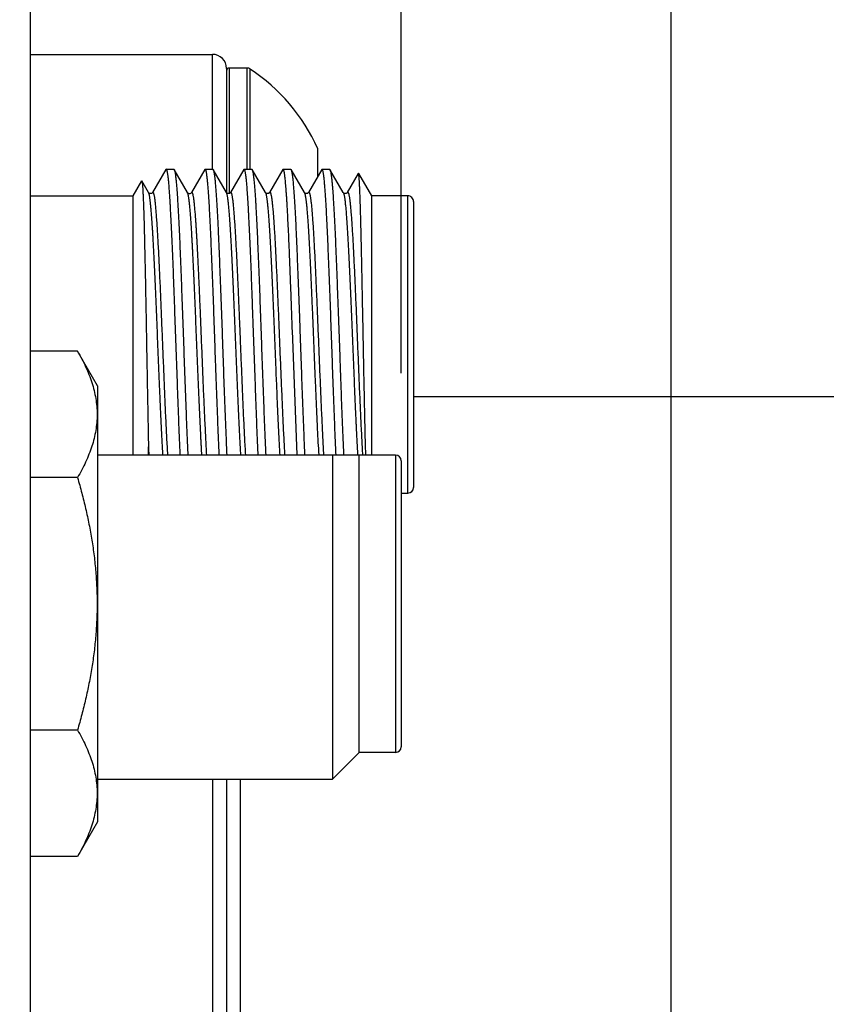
# Model space of a CAD drawing. Header units: inches. Extents: x 0 to 22, y 0 to 17.
# Tile 35 of 121: x 2.532 to 3.107, y 10.928 to 11.631. Entities that reach past the tile are written whole.
import ezdxf

# ---------------------------------------------------------------- set-up
doc = ezdxf.new("R2010")
doc.units = ezdxf.units.IN
doc.header["$LTSCALE"] = 1.21
doc.header["$MEASUREMENT"] = 0
doc.layers.get('0').update_dxf_attribs({"linetype": 'CONTINUOUS'})
doc.layers.add('DIMENSIONS', color=7, linetype='CONTINUOUS')
doc.styles.get("Standard").update_dxf_attribs({"font": 'txt', "width": 0.8})
doc.dimstyles.new('DIMSTYLE_1', dxfattribs={"dimtxt": 0.125, "dimasz": 0.18, "dimexe": 0.125, "dimexo": 0.0625, "dimgap": 0.03125, "dimtad": 0, "dimtih": 1, "dimtoh": 1, "dimzin": 4, "dimdsep": 46, "dimtxsty": 'STANDARD', "dimblk": '_FILLED', "dimblk1": '_FILLED', "dimblk2": '_FILLED', "dimcen": 0.09, "dimadec": 0, "dimazin": 0, "dimtp": 0.01, "dimtm": 0.01, "dimtfac": 1, "dimtofl": 0, "dimtmove": 0, "dimatfit": 3, "dimldrblk": '_FILLED', "dimfxl": 1, "dimtolj": 1, "dimtzin": 4, "dimarcsym": 0})

# ---------------------------------------------------------------- blocks, each defined once
blk = doc.blocks.new('*D49')
at = {"layer": 'DIMENSIONS', "color": 2, "linetype": 'CONTINUOUS'}
blk.add_line((2.80423, 11.37847), (2.80423, 12.92261), dxfattribs=at)
at = {"layer": 'DIMENSIONS', "color": 2, "linetype": 'CONTINUOUS', "insert": (2.74173, 12.98511), "char_height": 0.125, "width": 1.225, "attachment_point": 1, "rotation": 90, "line_spacing_factor": 0.9}
blk.add_mtext('3X .38{\\Ftxt.shx;\\W1.000000;\\H0.125000; }[9.6]', dxfattribs=at)
blk = doc.blocks.new('_FILLED')
at = {"color": 0, "linetype": 'BYBLOCK'}
blk.add_solid([(0, 0), (-1, 0.1736), (-1, -0.1736)], dxfattribs=at)
blk = doc.blocks.new('*D51')
at = {"layer": 'DIMENSIONS', "color": 2, "linetype": 'CONTINUOUS'}
for p, q in [((2.99685, 10.54448), (2.99685, 12.92261)), ((2.85973, 10.39405), (2.99685, 10.54448)), ((2.85973, 10.13747), (2.85973, 10.39405))]:
    blk.add_line(p, q, dxfattribs=at)
at = {"layer": 'DIMENSIONS', "color": 2, "linetype": 'CONTINUOUS', "insert": (2.93435, 12.98511), "char_height": 0.125, "width": 1.025, "attachment_point": 1, "rotation": 90, "line_spacing_factor": 0.9}
blk.add_mtext('.44{\\Ftxt.shx;\\W1.000000;\\H0.125000; }[11.1]', dxfattribs=at)

msp = doc.modelspace()

# ---------------------------------------------------------------- linework, layer by layer
at = {"color": 7, "linetype": 'CONTINUOUS'}
for p, q in [((2.53959, 12.47111), (2.53959, 8.3492)), ((2.53959, 11.60589), (2.66959, 11.60589)), ((2.67959, 11.59589), (2.67959, 11.50725)), ((2.69432, 11.5961), (2.68156, 11.5961)), ((2.74455, 11.53887), (2.74455, 11.51859)), ((2.63643, 11.52373), (2.62691, 11.50728)), ((2.63672, 11.52395), (2.63643, 11.52373)), ((2.63672, 11.52395), (2.64203, 11.52395)), ((2.637, 11.52362), (2.63672, 11.52395)), ((2.64203, 11.52395), (2.64234, 11.5237)), ((2.65184, 11.50728), (2.64234, 11.5237)), ((2.66421, 11.5237), (2.65469, 11.50725)), ((2.6645, 11.52395), (2.66421, 11.5237)), ((2.6645, 11.52395), (2.66981, 11.52395)), ((2.66482, 11.52361), (2.6645, 11.52395)), ((2.66981, 11.52395), (2.6701, 11.5237)), ((2.67961, 11.50727), (2.6701, 11.5237)), ((2.69199, 11.52373), (2.68248, 11.5073)), ((2.69228, 11.52395), (2.69199, 11.52373)), ((2.69228, 11.52395), (2.69759, 11.52395)), ((2.69255, 11.52362), (2.69228, 11.52395)), ((2.69759, 11.52395), (2.69789, 11.52371)), ((2.70739, 11.50729), (2.69789, 11.52371)), ((2.69789, 11.52371), (2.69794, 11.52362)), ((2.71975, 11.52372), (2.71025, 11.5073)), ((2.72003, 11.52395), (2.71975, 11.52372)), ((2.72003, 11.52395), (2.72537, 11.52395)), ((2.72033, 11.52362), (2.72003, 11.52395)), ((2.72537, 11.52395), (2.72565, 11.5237)), ((2.73517, 11.50726), (2.72565, 11.5237)), ((2.72565, 11.5237), (2.7257, 11.52361)), ((2.74752, 11.52371), (2.73801, 11.50729)), ((2.74781, 11.52395), (2.74752, 11.52371)), ((2.74781, 11.52395), (2.75314, 11.52395)), ((2.74812, 11.52361), (2.74781, 11.52395)), ((2.75314, 11.52395), (2.75342, 11.52372)), ((2.76293, 11.50729), (2.75342, 11.52372)), ((2.75342, 11.52372), (2.75348, 11.52361)), ((2.77365, 11.52086), (2.76579, 11.50728)), ((2.77379, 11.52086), (2.77365, 11.52086)), ((2.77379, 11.52086), (2.78298, 11.50495)), ((2.61298, 11.50495), (2.61912, 11.51558)), ((2.61912, 11.51558), (2.61926, 11.51558)), ((2.62405, 11.50731), (2.61926, 11.51558)), ((2.53959, 11.50495), (2.61298, 11.50495)), ((2.61298, 11.32029), (2.61298, 11.50495)), ((2.62406, 11.5073), (2.62405, 11.50731)), ((2.62426, 11.50681), (2.62406, 11.5073)), ((2.65186, 11.50724), (2.65184, 11.50728)), ((2.65214, 11.5065), (2.65186, 11.50724)), ((2.65469, 11.50725), (2.65468, 11.50723)), ((2.67961, 11.50727), (2.6796, 11.50728)), ((2.67964, 11.50725), (2.67961, 11.50729)), ((2.67968, 11.50713), (2.67961, 11.50727)), ((2.70742, 11.50724), (2.70739, 11.50729)), ((2.71024, 11.50729), (2.71025, 11.5073)), ((2.73517, 11.50726), (2.73517, 11.50725)), ((2.73519, 11.50722), (2.73517, 11.50725)), ((2.738, 11.50726), (2.73801, 11.50729)), ((2.76293, 11.50729), (2.76294, 11.50728)), ((2.76296, 11.50724), (2.76294, 11.50728)), ((2.78298, 11.50495), (2.78298, 11.31997)), ((2.80898, 11.50495), (2.78298, 11.50495)), ((2.81298, 11.50095), (2.81298, 11.29695)), ((2.72997, 11.32026), (2.72662, 11.40882)), ((2.57337, 11.3941), (2.53959, 11.3941)), ((2.58759, 11.36947), (2.57337, 11.3941)), ((2.58759, 11.36947), (2.58759, 11.05847)), ((2.81298, 11.36189), (3.19309, 11.36189)), ((2.62395, 11.32026), (2.62395, 11.32603)), ((2.58759, 11.32029), (2.7739, 11.32029)), ((2.75523, 11.32029), (2.75523, 11.08897)), ((2.77423, 11.31997), (2.7739, 11.32029)), ((2.77423, 11.10797), (2.77423, 11.31997)), ((2.80023, 11.31997), (2.77423, 11.31997)), ((2.80423, 11.31597), (2.80423, 11.11197)), ((2.57337, 11.30403), (2.53959, 11.30403)), ((2.80423, 11.29295), (2.80898, 11.29295)), ((2.57337, 11.1239), (2.53959, 11.1239)), ((2.77423, 11.10797), (2.75523, 11.08897)), ((2.80023, 11.10797), (2.77423, 11.10797)), ((2.58759, 11.08897), (2.75523, 11.08897)), ((2.67959, 11.08897), (2.67959, 10.88963)), ((2.58759, 11.05847), (2.57337, 11.03384)), ((2.57337, 11.03384), (2.53959, 11.03384))]:
    msp.add_line(p, q, dxfattribs=at)
at = {"color": 9, "linetype": 'CONTINUOUS'}
for p, q in [((2.66959, 11.52395), (2.66959, 11.60589)), ((2.68156, 11.5961), (2.68156, 11.50665)), ((2.69432, 11.52395), (2.69432, 11.5961)), ((2.6965, 11.52395), (2.6965, 11.59544)), ((2.70739, 11.50729), (2.70753, 11.507)), ((2.76294, 11.50728), (2.76312, 11.50685)), ((2.80898, 11.29295), (2.80898, 11.50495)), ((2.80023, 11.31997), (2.80023, 11.10797)), ((2.66959, 11.08897), (2.66959, 10.90585)), ((2.68959, 10.91831), (2.68959, 11.08897))]:
    msp.add_line(p, q, dxfattribs=at)
at = {"color": 7, "linetype": 'CONTINUOUS'}
for points in [[(2.62472, 11.50673), (2.62438, 11.50694), (2.62418, 11.50713), (2.62408, 11.50725), (2.62408, 11.50726)], [(2.62691, 11.50729), (2.62686, 11.50721), (2.62673, 11.50706), (2.62648, 11.50686), (2.6261, 11.50667), (2.62564, 11.50656), (2.62517, 11.50658), (2.62472, 11.50673)], [(2.65258, 11.50663), (2.65221, 11.50684), (2.65198, 11.50704), (2.65188, 11.50717), (2.65187, 11.50718)], [(2.65468, 11.50723), (2.65465, 11.50718), (2.65455, 11.50706), (2.65434, 11.50687), (2.65399, 11.50666), (2.65354, 11.50652), (2.65306, 11.50651), (2.65258, 11.50663)], [(2.68035, 11.50669), (2.67999, 11.5069), (2.67976, 11.5071), (2.67965, 11.50723), (2.67964, 11.50725)], [(2.68247, 11.50729), (2.68244, 11.50724), (2.68235, 11.50712), (2.68214, 11.50693), (2.68179, 11.50672), (2.68131, 11.50657), (2.68082, 11.50656), (2.68035, 11.50669)], [(2.70782, 11.50686), (2.70757, 11.50707), (2.70744, 11.50722), (2.70742, 11.50724)], [(2.71025, 11.50728), (2.71022, 11.50724), (2.71013, 11.50713), (2.70995, 11.50696), (2.70963, 11.50675), (2.70918, 11.50659), (2.7087, 11.50655), (2.70822, 11.50666), (2.70782, 11.50686)], [(2.73801, 11.50725), (2.73798, 11.5072), (2.73787, 11.50706), (2.73765, 11.50687), (2.7373, 11.50667), (2.73684, 11.50654), (2.73635, 11.50653), (2.73587, 11.50668), (2.73551, 11.50689), (2.7353, 11.50708), (2.7352, 11.50721), (2.73519, 11.50722)], [(2.7637, 11.50668), (2.76332, 11.50689), (2.76308, 11.50709), (2.76297, 11.50722), (2.76296, 11.50724)], [(2.76579, 11.50728), (2.76576, 11.50723), (2.76565, 11.5071), (2.76544, 11.50691), (2.76509, 11.5067), (2.76464, 11.50657), (2.76417, 11.50655), (2.7637, 11.50668)]]:
    msp.add_lwpolyline(points, dxfattribs=at)
for centre, radius, start, end in [((2.66959, 11.59589), 0.01, 0, 90), ((2.68156, 11.59413), 0.00197, 90, 180), ((2.69432, 11.59216), 0.00394, 56.44269, 90), ((2.62251, 11.48389), 0.13386, 24.24961, 56.44272), ((2.80898, 11.50095), 0.004, 359.99995, 90), ((3.73665, 11.3728), 1.11369, 182.40677, 182.70416), ((2.80023, 11.31597), 0.004, 0, 90), ((2.80898, 11.29695), 0.004, 270, 360), ((2.80023, 11.11197), 0.004, 270, 360)]:
    msp.add_arc(centre, radius, start, end, dxfattribs=at)
for points, knots in [([(2.64667, 11.32026), (2.64656, 11.32253), (2.64635, 11.32717), (2.64604, 11.33428), (2.64572, 11.3417), (2.64542, 11.34938), (2.64513, 11.35729), (2.64485, 11.3654), (2.64456, 11.37366), (2.64426, 11.38203), (2.64396, 11.39049), (2.64365, 11.39898), (2.64334, 11.40748), (2.64303, 11.41593), (2.64272, 11.42431), (2.64242, 11.43257), (2.64213, 11.44067), (2.64176, 11.45106), (2.64137, 11.46111), (2.64096, 11.47079), (2.64065, 11.47757), (2.64034, 11.48398), (2.64002, 11.49), (2.63976, 11.49476), (2.63956, 11.49835), (2.63937, 11.50163), (2.63914, 11.50543), (2.63885, 11.50961), (2.6386, 11.51278), (2.6384, 11.51506), (2.63825, 11.51656), (2.6381, 11.51793), (2.63795, 11.51916), (2.63779, 11.52025), (2.63764, 11.5212), (2.63749, 11.52201), (2.63733, 11.52268), (2.63719, 11.52314), (2.63708, 11.52344), (2.63703, 11.52357), (2.637, 11.52362)], [0, 0, 0, 0, 0.033387, 0.068409, 0.104905, 0.142704, 0.181633, 0.221511, 0.262155, 0.303374, 0.34498, 0.386777, 0.428574, 0.470177, 0.511392, 0.552029, 0.5919, 0.63082, 0.70509, 0.740098, 0.77347, 0.80505, 0.834695, 0.862264, 0.87523, 0.887631, 0.910679, 0.931303, 0.949411, 0.957496, 0.964923, 0.971685, 0.977774, 0.983186, 0.987914, 0.991957, 0.995319, 0.998003, 0.999088, 1, 1, 1, 1]), ([(2.64233, 11.5237), (2.64234, 11.52369), (2.64235, 11.52366), (2.64237, 11.52363), (2.64238, 11.52361)], [0, 0, 0, 0, 0.240224, 1, 1, 1, 1]), ([(2.64238, 11.52361), (2.64241, 11.52356), (2.64247, 11.52343), (2.64254, 11.52322), (2.64262, 11.52297), (2.64269, 11.52269), (2.64277, 11.52238), (2.64287, 11.52188), (2.643, 11.52118), (2.64314, 11.52022), (2.64329, 11.51913), (2.64343, 11.51789), (2.64357, 11.51652), (2.64372, 11.51501), (2.64392, 11.51274), (2.64418, 11.50956), (2.64448, 11.50537), (2.64479, 11.50069), (2.6451, 11.49554), (2.64541, 11.48994), (2.64571, 11.48392), (2.646, 11.4775), (2.64629, 11.47072), (2.64658, 11.46361), (2.64687, 11.4562), (2.64717, 11.44852), (2.64748, 11.44061), (2.64779, 11.43251), (2.64811, 11.42426), (2.64851, 11.41305), (2.64899, 11.39894), (2.64947, 11.38484), (2.64988, 11.37363), (2.65018, 11.36537), (2.65049, 11.35727), (2.6508, 11.34937), (2.65111, 11.34169), (2.65141, 11.33428), (2.6517, 11.32717), (2.6519, 11.32253), (2.652, 11.32026)], [0, 0, 0, 0, 0.000936, 0.002031, 0.003292, 0.004721, 0.00632, 0.008091, 0.012147, 0.016887, 0.02231, 0.028411, 0.035186, 0.042627, 0.050726, 0.068862, 0.089513, 0.112584, 0.13797, 0.165552, 0.195203, 0.226787, 0.26016, 0.295166, 0.331646, 0.369429, 0.408341, 0.448202, 0.488827, 0.530028, 0.613396, 0.696763, 0.737964, 0.778589, 0.818449, 0.857361, 0.895143, 0.931622, 0.966628, 1, 1, 1, 1]), ([(2.67442, 11.32026), (2.67432, 11.32252), (2.67413, 11.32716), (2.67384, 11.33427), (2.67354, 11.34168), (2.67314, 11.35206), (2.67272, 11.36272), (2.67231, 11.37361), (2.67205, 11.38057), (2.67185, 11.38619), (2.67166, 11.39184), (2.67142, 11.39893), (2.67113, 11.40742), (2.67074, 11.41862), (2.67025, 11.43234), (2.66963, 11.44827), (2.6691, 11.46102), (2.66871, 11.4707), (2.66842, 11.47748), (2.66813, 11.48389), (2.66784, 11.48992), (2.66754, 11.49552), (2.66724, 11.50067), (2.66693, 11.50536), (2.66662, 11.50955), (2.66635, 11.51272), (2.66614, 11.515), (2.66599, 11.51651), (2.66585, 11.51788), (2.6657, 11.51912), (2.66556, 11.52021), (2.66542, 11.52117), (2.66527, 11.52198), (2.66515, 11.52257), (2.66505, 11.52297), (2.66497, 11.52322), (2.6649, 11.52343), (2.66485, 11.52355), (2.66482, 11.52361)], [0, 0, 0, 0, 0.033366, 0.068366, 0.104839, 0.142615, 0.221375, 0.261994, 0.303189, 0.323943, 0.34477, 0.386545, 0.42832, 0.469903, 0.551722, 0.63049, 0.704752, 0.73976, 0.773134, 0.804721, 0.834375, 0.861961, 0.887351, 0.910429, 0.931091, 0.94924, 0.957347, 0.964794, 0.971576, 0.977683, 0.983112, 0.987857, 0.991916, 0.995288, 0.996719, 0.99798, 0.999073, 1, 1, 1, 1]), ([(2.6701, 11.5237), (2.6701, 11.52369), (2.67012, 11.52366), (2.67013, 11.52364), (2.67014, 11.52361)], [0, 0, 0, 0, 0.240023, 1, 1, 1, 1]), ([(2.67014, 11.52361), (2.67017, 11.52356), (2.67023, 11.52343), (2.67031, 11.52322), (2.67038, 11.52298), (2.67049, 11.52258), (2.67062, 11.52199), (2.67078, 11.52118), (2.67093, 11.52023), (2.67107, 11.51913), (2.67122, 11.5179), (2.67137, 11.51653), (2.67151, 11.51502), (2.67171, 11.51275), (2.67196, 11.50957), (2.67225, 11.50539), (2.67255, 11.50071), (2.67286, 11.49555), (2.67317, 11.48995), (2.67343, 11.48502), (2.67363, 11.48087), (2.67383, 11.47646), (2.67408, 11.47074), (2.67437, 11.46362), (2.67466, 11.45621), (2.67495, 11.44853), (2.67525, 11.44063), (2.67556, 11.43253), (2.67587, 11.42427), (2.67618, 11.4159), (2.67644, 11.40886), (2.67664, 11.40321), (2.67683, 11.39754), (2.67707, 11.39046), (2.67736, 11.38201), (2.67765, 11.37364), (2.67795, 11.36538), (2.67826, 11.35728), (2.67857, 11.34937), (2.67888, 11.34169), (2.67919, 11.33428), (2.67949, 11.32717), (2.67969, 11.32253), (2.67979, 11.32027)], [0, 0, 0, 0, 0.000932, 0.002027, 0.003288, 0.004718, 0.008091, 0.012147, 0.016888, 0.022309, 0.028408, 0.035179, 0.042616, 0.050711, 0.068839, 0.089483, 0.112548, 0.137929, 0.165509, 0.195159, 0.210718, 0.226743, 0.260115, 0.295121, 0.3316, 0.369384, 0.408297, 0.448159, 0.488786, 0.52999, 0.571579, 0.592459, 0.613362, 0.655146, 0.696736, 0.73794, 0.778568, 0.818432, 0.857347, 0.895133, 0.931616, 0.966625, 1, 1, 1, 1]), ([(2.70222, 11.32026), (2.70211, 11.32253), (2.7019, 11.32717), (2.70158, 11.33428), (2.70128, 11.3417), (2.70098, 11.34938), (2.70069, 11.35729), (2.70041, 11.36539), (2.70012, 11.37365), (2.69982, 11.38203), (2.69952, 11.39048), (2.6992, 11.39898), (2.69889, 11.40747), (2.69863, 11.41453), (2.69842, 11.42015), (2.69822, 11.4257), (2.69798, 11.43256), (2.69769, 11.44066), (2.69732, 11.45104), (2.69693, 11.4611), (2.69651, 11.47077), (2.6962, 11.47755), (2.69589, 11.48397), (2.69562, 11.48907), (2.69542, 11.49295), (2.69522, 11.49654), (2.69498, 11.50074), (2.6947, 11.50542), (2.69441, 11.5096), (2.69416, 11.51277), (2.69395, 11.51505), (2.6938, 11.51655), (2.69365, 11.51792), (2.6935, 11.51915), (2.69334, 11.52024), (2.69319, 11.5212), (2.69304, 11.52201), (2.69288, 11.52267), (2.69274, 11.52314), (2.69263, 11.52344), (2.69258, 11.52356), (2.69255, 11.52362)], [0, 0, 0, 0, 0.033384, 0.068402, 0.104894, 0.142689, 0.181613, 0.221487, 0.262125, 0.30334, 0.344941, 0.386734, 0.428526, 0.470125, 0.490791, 0.511336, 0.55197, 0.591838, 0.630755, 0.705023, 0.740031, 0.773402, 0.804984, 0.83463, 0.848683, 0.862202, 0.887572, 0.910624, 0.931253, 0.949368, 0.957457, 0.964889, 0.971655, 0.977749, 0.983166, 0.987899, 0.991947, 0.995313, 0.998, 0.999087, 1, 1, 1, 1]), ([(2.69794, 11.52362), (2.69797, 11.52356), (2.69803, 11.52343), (2.6981, 11.52322), (2.69817, 11.52298), (2.69824, 11.5227), (2.69831, 11.52238), (2.69842, 11.52189), (2.69854, 11.52118), (2.69869, 11.52023), (2.69883, 11.51913), (2.69898, 11.5179), (2.69913, 11.51653), (2.69928, 11.51502), (2.69949, 11.51275), (2.69975, 11.50958), (2.70006, 11.50539), (2.7003, 11.50159), (2.7005, 11.4983), (2.70071, 11.49471), (2.70096, 11.48996), (2.70125, 11.48393), (2.70154, 11.47752), (2.70184, 11.47074), (2.70214, 11.46362), (2.70245, 11.45621), (2.70276, 11.44854), (2.70306, 11.44063), (2.70336, 11.43253), (2.70365, 11.42427), (2.70394, 11.4159), (2.70424, 11.40744), (2.70464, 11.39613), (2.70515, 11.38209), (2.70566, 11.36818), (2.70606, 11.35728), (2.70644, 11.3469), (2.70692, 11.33458), (2.70734, 11.3249), (2.70756, 11.32027)], [0, 0, 0, 0, 0.000931, 0.00202, 0.003273, 0.004696, 0.006291, 0.008058, 0.012108, 0.016844, 0.022264, 0.028363, 0.035136, 0.042575, 0.050673, 0.068805, 0.089453, 0.11252, 0.124928, 0.1379, 0.165477, 0.195126, 0.22671, 0.260084, 0.295092, 0.331573, 0.369359, 0.408273, 0.448137, 0.488765, 0.529971, 0.571562, 0.613347, 0.696724, 0.77856, 0.818425, 0.857342, 0.931612, 1, 1, 1, 1]), ([(2.72662, 11.40882), (2.7265, 11.41249), (2.72624, 11.41977), (2.72584, 11.43057), (2.7255, 11.43944), (2.72524, 11.44639), (2.72504, 11.45146), (2.72484, 11.45644), (2.72459, 11.46283), (2.72428, 11.4705), (2.7239, 11.47926), (2.7235, 11.48739), (2.72316, 11.49375), (2.72289, 11.49846), (2.72269, 11.50171), (2.72249, 11.50476), (2.7223, 11.5076), (2.72211, 11.51023), (2.72192, 11.51263), (2.72173, 11.51482), (2.72154, 11.51677), (2.72135, 11.5185), (2.72118, 11.51979), (2.72104, 11.5207), (2.72094, 11.5213), (2.72084, 11.52183), (2.72074, 11.52231), (2.72064, 11.52272), (2.72054, 11.52308), (2.72044, 11.52337), (2.72037, 11.52354), (2.72033, 11.52362)], [0, 0, 0, 0, 0.095669, 0.189912, 0.281989, 0.326989, 0.371178, 0.414469, 0.456777, 0.538116, 0.614556, 0.6855, 0.750393, 0.78041, 0.808727, 0.835288, 0.860043, 0.882942, 0.903944, 0.923007, 0.940099, 0.955187, 0.968248, 0.974011, 0.979261, 0.983996, 0.988218, 0.991927, 0.995127, 0.997818, 1, 1, 1, 1]), ([(2.7257, 11.52361), (2.72573, 11.52356), (2.72578, 11.52343), (2.72586, 11.52322), (2.72593, 11.52298), (2.72604, 11.52258), (2.72617, 11.52199), (2.72633, 11.52118), (2.72648, 11.52022), (2.72663, 11.51913), (2.72678, 11.5179), (2.72693, 11.51652), (2.72707, 11.51502), (2.72727, 11.51274), (2.72752, 11.50957), (2.72782, 11.50538), (2.72812, 11.5007), (2.72842, 11.49554), (2.72873, 11.48994), (2.72904, 11.48392), (2.72934, 11.47751), (2.72963, 11.47073), (2.72992, 11.46361), (2.73022, 11.4562), (2.73051, 11.44852), (2.73082, 11.44062), (2.73112, 11.43252), (2.73143, 11.42426), (2.73169, 11.4173), (2.73189, 11.41168), (2.73209, 11.40603), (2.73233, 11.39894), (2.73262, 11.39045), (2.73292, 11.382), (2.73322, 11.37363), (2.73352, 11.36537), (2.73383, 11.35727), (2.73414, 11.34936), (2.73444, 11.34169), (2.73474, 11.33427), (2.73503, 11.32716), (2.73523, 11.32252), (2.73533, 11.32026)], [0, 0, 0, 0, 0.000931, 0.002026, 0.003287, 0.004718, 0.008092, 0.012152, 0.016896, 0.022321, 0.028424, 0.035198, 0.042638, 0.050735, 0.068867, 0.089514, 0.112581, 0.137964, 0.165545, 0.195197, 0.226782, 0.260155, 0.295161, 0.331641, 0.369424, 0.408336, 0.448197, 0.488823, 0.530025, 0.550783, 0.571613, 0.613394, 0.655175, 0.696763, 0.737964, 0.77859, 0.81845, 0.857362, 0.895144, 0.931623, 0.966629, 1, 1, 1, 1]), ([(2.75774, 11.32027), (2.75764, 11.32253), (2.75743, 11.32717), (2.75714, 11.33428), (2.75685, 11.34169), (2.75655, 11.34937), (2.75625, 11.35727), (2.75595, 11.36537), (2.75564, 11.37362), (2.75534, 11.38199), (2.75503, 11.39044), (2.75473, 11.39893), (2.75444, 11.40742), (2.75415, 11.41587), (2.75385, 11.42425), (2.75355, 11.4325), (2.75325, 11.4406), (2.75294, 11.44851), (2.75263, 11.45618), (2.75233, 11.46359), (2.75204, 11.47071), (2.75175, 11.47749), (2.75145, 11.4839), (2.75115, 11.48992), (2.75085, 11.49552), (2.75054, 11.50068), (2.75028, 11.50468), (2.75007, 11.50764), (2.74988, 11.51027), (2.74968, 11.51272), (2.74948, 11.515), (2.74934, 11.51651), (2.74919, 11.51788), (2.74904, 11.51912), (2.74889, 11.52021), (2.74875, 11.52117), (2.7486, 11.52198), (2.74847, 11.52257), (2.74836, 11.52297), (2.74828, 11.52322), (2.7482, 11.52343), (2.74815, 11.52355), (2.74812, 11.52361)], [0, 0, 0, 0, 0.033369, 0.068371, 0.104845, 0.142622, 0.181528, 0.221383, 0.262002, 0.303197, 0.344779, 0.386553, 0.428329, 0.469911, 0.511107, 0.551728, 0.591585, 0.630494, 0.668275, 0.704753, 0.739759, 0.773132, 0.804718, 0.834371, 0.861955, 0.887343, 0.910419, 0.921055, 0.931075, 0.949216, 0.957319, 0.964764, 0.971543, 0.977651, 0.983081, 0.987829, 0.991892, 0.995272, 0.996707, 0.997973, 0.999071, 1, 1, 1, 1]), ([(2.75348, 11.52361), (2.75351, 11.52355), (2.75356, 11.52342), (2.75364, 11.52321), (2.75371, 11.52297), (2.75378, 11.52268), (2.75385, 11.52236), (2.75396, 11.52187), (2.75409, 11.52116), (2.75424, 11.52021), (2.75439, 11.51911), (2.75454, 11.51787), (2.7547, 11.5165), (2.75485, 11.51499), (2.75506, 11.51271), (2.75532, 11.50954), (2.75556, 11.50615), (2.75575, 11.50318), (2.75595, 11.4999), (2.7562, 11.49551), (2.75649, 11.48991), (2.75679, 11.48388), (2.7571, 11.47747), (2.75741, 11.47069), (2.75772, 11.46357), (2.75802, 11.45616), (2.75831, 11.44849), (2.7586, 11.44058), (2.7589, 11.43248), (2.75919, 11.42423), (2.75949, 11.41586), (2.7598, 11.40741), (2.76011, 11.39892), (2.76037, 11.39184), (2.76057, 11.38618), (2.76077, 11.38057), (2.76101, 11.37361), (2.7614, 11.36272), (2.76188, 11.34958), (2.76249, 11.33457), (2.76292, 11.3249), (2.76313, 11.32026)], [0, 0, 0, 0, 0.000934, 0.002029, 0.00329, 0.004722, 0.006325, 0.0081, 0.012168, 0.016922, 0.022358, 0.028473, 0.035261, 0.042713, 0.050822, 0.068974, 0.089634, 0.100877, 0.112712, 0.138102, 0.165688, 0.195344, 0.226933, 0.260309, 0.295316, 0.331794, 0.369574, 0.408481, 0.448335, 0.488954, 0.530147, 0.571726, 0.613497, 0.655267, 0.676092, 0.696844, 0.738034, 0.778648, 0.857398, 0.931639, 1, 1, 1, 1]), ([(2.77898, 11.31991), (2.77892, 11.32197), (2.7788, 11.32623), (2.77863, 11.33283), (2.77846, 11.33983), (2.7783, 11.34718), (2.77814, 11.35486), (2.77798, 11.3628), (2.77781, 11.37097), (2.77764, 11.37931), (2.77748, 11.38778), (2.77731, 11.39634), (2.77714, 11.40494), (2.77699, 11.41352), (2.77683, 11.42204), (2.77661, 11.43315), (2.7764, 11.44404), (2.77617, 11.45463), (2.77601, 11.46219), (2.77585, 11.46942), (2.7757, 11.4763), (2.77554, 11.48278), (2.77538, 11.48884), (2.77522, 11.49445), (2.77506, 11.49957), (2.7749, 11.50419), (2.77476, 11.5077), (2.77465, 11.51024), (2.77458, 11.51194), (2.7745, 11.51349), (2.77442, 11.51489), (2.77435, 11.51615), (2.77427, 11.51726), (2.77419, 11.51823), (2.77412, 11.51904), (2.77405, 11.51963), (2.77399, 11.52003), (2.77395, 11.52027), (2.77392, 11.52047), (2.77388, 11.52063), (2.77384, 11.52074), (2.77381, 11.52082), (2.7738, 11.52084), (2.77379, 11.52086)], [0, 0, 0, 0, 0.030711, 0.0636, 0.098487, 0.135171, 0.173425, 0.213018, 0.253721, 0.295304, 0.337538, 0.38019, 0.423021, 0.465792, 0.508266, 0.550216, 0.631657, 0.670714, 0.708372, 0.744424, 0.778687, 0.810996, 0.841197, 0.869141, 0.894687, 0.917698, 0.938042, 0.947177, 0.955608, 0.963328, 0.970329, 0.976607, 0.982157, 0.986974, 0.991054, 0.994395, 0.995788, 0.996996, 0.99802, 0.998859, 0.999518, 0.99978, 1, 1, 1, 1]), ([(2.61926, 11.51558), (2.61928, 11.51555), (2.61931, 11.51549), (2.61934, 11.51537), (2.61938, 11.51521), (2.61942, 11.51503), (2.61945, 11.5148), (2.6195, 11.51444), (2.61957, 11.51389), (2.61964, 11.51314), (2.61971, 11.51225), (2.61978, 11.51123), (2.61986, 11.51008), (2.61993, 11.5088), (2.62001, 11.50739), (2.62008, 11.50585), (2.62019, 11.50355), (2.62032, 11.50038), (2.62047, 11.49622), (2.62063, 11.4916), (2.62077, 11.48654), (2.62092, 11.48107), (2.62106, 11.47522), (2.6212, 11.46901), (2.6214, 11.46011), (2.6216, 11.45083), (2.6218, 11.44122), (2.62195, 11.43368), (2.6221, 11.42598), (2.62224, 11.41814), (2.62238, 11.4102), (2.62257, 11.39951), (2.6228, 11.38616), (2.62305, 11.37288), (2.62325, 11.3624), (2.62337, 11.35596), (2.62347, 11.3509), (2.62354, 11.34717), (2.62361, 11.34348), (2.6237, 11.33869), (2.62382, 11.33285), (2.6239, 11.32822), (2.62395, 11.32595)], [0, 0, 0, 0, 0.000482, 0.001136, 0.001968, 0.002979, 0.00417, 0.005541, 0.008819, 0.012811, 0.017509, 0.022907, 0.028997, 0.03577, 0.043218, 0.051331, 0.060101, 0.079572, 0.101548, 0.125941, 0.15265, 0.181543, 0.212464, 0.245258, 0.279767, 0.353301, 0.392004, 0.431778, 0.472451, 0.513844, 0.555765, 0.598029, 0.682848, 0.766864, 0.808126, 0.848655, 0.868588, 0.888271, 0.907682, 0.926804, 0.964099, 1, 1, 1, 1]), ([(2.63426, 11.32025), (2.63415, 11.32208), (2.63394, 11.32586), (2.63363, 11.3317), (2.63332, 11.33788), (2.63301, 11.34435), (2.6327, 11.35111), (2.63244, 11.35689), (2.63224, 11.36163), (2.63203, 11.3665), (2.63165, 11.37521), (2.63123, 11.38527), (2.63082, 11.39542), (2.63041, 11.40562), (2.63, 11.41577), (2.62958, 11.42581), (2.62927, 11.43317), (2.62895, 11.44035), (2.62864, 11.44732), (2.62833, 11.45405), (2.62802, 11.46051), (2.62771, 11.46667), (2.62745, 11.4716), (2.62724, 11.47536), (2.62708, 11.47805), (2.62692, 11.48063), (2.62672, 11.48386), (2.62646, 11.48763), (2.62615, 11.49181), (2.62584, 11.49552), (2.62558, 11.49832), (2.62536, 11.50031), (2.62521, 11.50162), (2.62505, 11.5028), (2.6249, 11.50386), (2.62474, 11.50479), (2.62459, 11.50558), (2.62445, 11.50616), (2.62434, 11.50656), (2.62429, 11.50673), (2.62426, 11.50681)], [0, 0, 0, 0, 0.029419, 0.060764, 0.093888, 0.128639, 0.164859, 0.202392, 0.221588, 0.241034, 0.280577, 0.361548, 0.402577, 0.443701, 0.525424, 0.565608, 0.605057, 0.643579, 0.680989, 0.71711, 0.751771, 0.784809, 0.816058, 0.830962, 0.845357, 0.859213, 0.872507, 0.897352, 0.919796, 0.939755, 0.957161, 0.964885, 0.971948, 0.97834, 0.984054, 0.989083, 0.99342, 0.997059, 0.998617, 1, 1, 1, 1]), ([(2.66203, 11.32024), (2.66193, 11.32205), (2.66177, 11.32481), (2.66157, 11.32855), (2.66137, 11.33251), (2.66111, 11.33766), (2.6608, 11.34407), (2.66048, 11.35074), (2.66006, 11.36009), (2.65965, 11.36969), (2.65925, 11.37949), (2.65883, 11.38954), (2.65832, 11.40215), (2.65771, 11.41717), (2.6572, 11.42952), (2.65678, 11.43914), (2.65647, 11.44609), (2.65615, 11.45281), (2.65585, 11.45927), (2.65559, 11.46447), (2.65538, 11.46848), (2.65523, 11.47135), (2.65508, 11.47414), (2.65488, 11.47767), (2.65463, 11.48183), (2.65432, 11.48651), (2.65401, 11.49076), (2.65369, 11.49458), (2.65343, 11.49746), (2.65321, 11.49954), (2.65306, 11.50091), (2.65291, 11.50216), (2.65276, 11.50328), (2.65261, 11.50427), (2.65246, 11.50513), (2.65231, 11.50586), (2.6522, 11.5063), (2.65214, 11.5065)], [0, 0, 0, 0, 0.029156, 0.044452, 0.060201, 0.092992, 0.1274, 0.163278, 0.200457, 0.277899, 0.317756, 0.358114, 0.439575, 0.520708, 0.599874, 0.638248, 0.675585, 0.711708, 0.746427, 0.779561, 0.795474, 0.810923, 0.825893, 0.840363, 0.867724, 0.892895, 0.915791, 0.936318, 0.954374, 0.96244, 0.969847, 0.976584, 0.982644, 0.98802, 0.992707, 0.9967, 1, 1, 1, 1]), ([(2.68981, 11.32025), (2.6897, 11.3221), (2.68949, 11.32593), (2.68918, 11.33185), (2.68886, 11.33812), (2.68855, 11.3447), (2.68823, 11.35157), (2.68791, 11.35868), (2.68759, 11.36599), (2.68727, 11.37347), (2.68696, 11.38109), (2.68665, 11.38879), (2.68634, 11.39654), (2.68602, 11.40431), (2.6857, 11.41205), (2.68538, 11.41972), (2.68506, 11.42728), (2.68474, 11.4347), (2.68443, 11.44194), (2.68412, 11.44896), (2.6838, 11.45572), (2.68349, 11.4622), (2.68317, 11.46835), (2.68286, 11.47413), (2.68254, 11.47952), (2.68222, 11.4845), (2.68191, 11.48905), (2.6816, 11.49313), (2.68133, 11.49624), (2.68111, 11.49849), (2.68095, 11.49999), (2.68079, 11.50135), (2.68064, 11.50258), (2.68048, 11.50368), (2.68033, 11.50464), (2.68017, 11.50546), (2.68003, 11.50606), (2.67992, 11.50646), (2.67984, 11.50672), (2.67976, 11.50694), (2.67971, 11.50707), (2.67968, 11.50713)], [0, 0, 0, 0, 0.02971, 0.061427, 0.094999, 0.130266, 0.167037, 0.205107, 0.244274, 0.284332, 0.325082, 0.366321, 0.407841, 0.449431, 0.490873, 0.53195, 0.57245, 0.612165, 0.650909, 0.688497, 0.724733, 0.759422, 0.792358, 0.823352, 0.852251, 0.878927, 0.903278, 0.925209, 0.944606, 0.953318, 0.961351, 0.968693, 0.975328, 0.981246, 0.986439, 0.990904, 0.994646, 0.996247, 0.997672, 0.998922, 1, 1, 1, 1]), ([(2.71025, 11.5073), (2.71027, 11.50734), (2.71031, 11.5074), (2.71037, 11.50747), (2.71042, 11.50752), (2.71048, 11.50755), (2.71054, 11.50756), (2.7106, 11.50756), (2.71066, 11.50753), (2.71071, 11.50749), (2.71077, 11.50742), (2.71085, 11.50732), (2.71093, 11.50716), (2.71101, 11.50696), (2.7111, 11.50673), (2.71118, 11.50645), (2.7113, 11.506), (2.71145, 11.50535), (2.71162, 11.50445), (2.71179, 11.5034), (2.71195, 11.50219), (2.71212, 11.50083), (2.71229, 11.49933), (2.71246, 11.49768), (2.71269, 11.49519), (2.71297, 11.49173), (2.71331, 11.48717), (2.71365, 11.48209), (2.71399, 11.47652), (2.71432, 11.4705), (2.71466, 11.46407), (2.715, 11.45725), (2.71533, 11.45009), (2.71566, 11.44263), (2.716, 11.43492), (2.71634, 11.42699), (2.71668, 11.4189), (2.71702, 11.41069), (2.71736, 11.40241), (2.71769, 11.39412), (2.71803, 11.38585), (2.71837, 11.37766), (2.71871, 11.36959), (2.71905, 11.3617), (2.71938, 11.35403), (2.71972, 11.34661), (2.72005, 11.3395), (2.72039, 11.33274), (2.72073, 11.32637), (2.72096, 11.32225), (2.72108, 11.32027)], [0, 0, 0, 0, 0.000798, 0.001133, 0.001432, 0.001936, 0.002163, 0.002387, 0.002875, 0.003161, 0.003483, 0.00425, 0.005198, 0.006337, 0.007671, 0.009204, 0.010936, 0.015004, 0.019875, 0.025547, 0.032016, 0.039275, 0.047319, 0.05614, 0.065728, 0.087155, 0.111498, 0.138609, 0.168299, 0.200381, 0.234672, 0.270985, 0.30912, 0.348863, 0.389982, 0.43222, 0.475326, 0.519046, 0.56313, 0.607325, 0.651373, 0.695009, 0.737972, 0.780014, 0.8209, 0.8604, 0.89829, 0.934338, 0.968313, 1, 1, 1, 1]), ([(2.73801, 11.50729), (2.73804, 11.50733), (2.73808, 11.50739), (2.73814, 11.50746), (2.73819, 11.50751), (2.73825, 11.50754), (2.73831, 11.50755), (2.73837, 11.50755), (2.73843, 11.50752), (2.73848, 11.50748), (2.73855, 11.50742), (2.73862, 11.50732), (2.73871, 11.50716), (2.73879, 11.50697), (2.73888, 11.50674), (2.73896, 11.50647), (2.73908, 11.50603), (2.73923, 11.50538), (2.7394, 11.50448), (2.73956, 11.50343), (2.73973, 11.50223), (2.7399, 11.50088), (2.74006, 11.49937), (2.74023, 11.49772), (2.74046, 11.49523), (2.74074, 11.49177), (2.74108, 11.48721), (2.74142, 11.48214), (2.74177, 11.47658), (2.7421, 11.47057), (2.74244, 11.46413), (2.74277, 11.45731), (2.7431, 11.45015), (2.74344, 11.44269), (2.74378, 11.43497), (2.74413, 11.42704), (2.74447, 11.41895), (2.7448, 11.41074), (2.74513, 11.40246), (2.74546, 11.39416), (2.7458, 11.38589), (2.74625, 11.37506), (2.74671, 11.36442), (2.74717, 11.35404), (2.7475, 11.34662), (2.74783, 11.33951), (2.74816, 11.33275), (2.7485, 11.32638), (2.74874, 11.32227), (2.74886, 11.32028)], [0, 0, 0, 0, 0.000804, 0.001144, 0.001445, 0.001958, 0.002189, 0.002416, 0.002907, 0.003192, 0.003511, 0.004269, 0.005204, 0.006326, 0.007642, 0.009155, 0.010868, 0.014896, 0.019733, 0.025378, 0.03183, 0.039081, 0.047122, 0.055941, 0.065529, 0.086964, 0.111299, 0.138372, 0.168019, 0.200076, 0.23437, 0.270702, 0.30886, 0.348623, 0.389747, 0.431985, 0.475096, 0.518832, 0.562939, 0.607156, 0.651222, 0.694878, 0.779964, 0.820899, 0.860431, 0.89832, 0.934345, 0.968298, 1, 1, 1, 1]), ([(2.76579, 11.50728), (2.76582, 11.50733), (2.76586, 11.50739), (2.76592, 11.50746), (2.76597, 11.50751), (2.76603, 11.50754), (2.76609, 11.50755), (2.76615, 11.50755), (2.76621, 11.50752), (2.76626, 11.50748), (2.76632, 11.50742), (2.7664, 11.50732), (2.76648, 11.50717), (2.76656, 11.50698), (2.76665, 11.50674), (2.76673, 11.50647), (2.76685, 11.50604), (2.767, 11.50539), (2.76717, 11.5045), (2.76733, 11.50345), (2.7675, 11.50225), (2.76767, 11.5009), (2.76784, 11.4994), (2.76801, 11.49774), (2.76817, 11.49594), (2.76834, 11.494), (2.76858, 11.49112), (2.76887, 11.4872), (2.7692, 11.48211), (2.76954, 11.47654), (2.76988, 11.47051), (2.77022, 11.46406), (2.77056, 11.45723), (2.7709, 11.45004), (2.77136, 11.4399), (2.7718, 11.42945), (2.77225, 11.41874), (2.77258, 11.41051), (2.77292, 11.40221), (2.77326, 11.39389), (2.7736, 11.3856), (2.77394, 11.37739), (2.77428, 11.36931), (2.77461, 11.3614), (2.77495, 11.35371), (2.77528, 11.34629), (2.77562, 11.33917), (2.77596, 11.33242), (2.7763, 11.32605), (2.77654, 11.32195), (2.77665, 11.31997)], [0, 0, 0, 0, 0.000806, 0.001145, 0.001447, 0.00196, 0.002189, 0.002415, 0.0029, 0.003182, 0.003497, 0.004247, 0.005172, 0.006284, 0.007589, 0.00909, 0.010791, 0.014794, 0.019603, 0.025222, 0.031648, 0.038876, 0.046902, 0.055719, 0.06532, 0.075686, 0.086801, 0.111181, 0.138288, 0.167957, 0.200029, 0.234337, 0.2707, 0.308917, 0.348749, 0.432236, 0.475395, 0.519171, 0.563312, 0.607558, 0.651643, 0.695305, 0.738294, 0.780365, 0.821274, 0.860773, 0.898615, 0.934565, 0.96842, 1, 1, 1, 1]), ([(2.57337, 11.3941), (2.57442, 11.39229), (2.57643, 11.38864), (2.57917, 11.3831), (2.58157, 11.37751), (2.5836, 11.37188), (2.58523, 11.36621), (2.58642, 11.36052), (2.58714, 11.3548), (2.58739, 11.34907), (2.58714, 11.34334), (2.58642, 11.33762), (2.58523, 11.33192), (2.5836, 11.32626), (2.58157, 11.32063), (2.57917, 11.31504), (2.57643, 11.30949), (2.57442, 11.30585), (2.57337, 11.30403)], [0, 0, 0, 0, 0.06594, 0.130787, 0.194529, 0.257201, 0.318894, 0.379764, 0.440039, 0.5, 0.559961, 0.620236, 0.681106, 0.742799, 0.805471, 0.869213, 0.93406, 1, 1, 1, 1]), ([(2.57337, 11.30403), (2.57443, 11.30037), (2.57645, 11.29303), (2.57919, 11.28193), (2.58159, 11.27075), (2.58362, 11.2595), (2.58524, 11.24818), (2.58642, 11.23681), (2.58714, 11.2254), (2.58738, 11.21397), (2.58714, 11.20254), (2.58642, 11.19113), (2.58524, 11.17976), (2.58362, 11.16844), (2.58159, 11.15719), (2.57919, 11.14601), (2.57645, 11.13491), (2.57443, 11.12756), (2.57337, 11.1239)], [0, 0, 0, 0, 0.062501, 0.125001, 0.187502, 0.250002, 0.312501, 0.375001, 0.437501, 0.5, 0.562499, 0.624999, 0.687499, 0.749998, 0.812498, 0.874999, 0.937499, 1, 1, 1, 1]), ([(2.57337, 11.1239), (2.57442, 11.12209), (2.57643, 11.11844), (2.57917, 11.1129), (2.58157, 11.10731), (2.5836, 11.10168), (2.58523, 11.09601), (2.58642, 11.09032), (2.58714, 11.0846), (2.58739, 11.07887), (2.58714, 11.07314), (2.58642, 11.06742), (2.58523, 11.06172), (2.5836, 11.05606), (2.58157, 11.05043), (2.57917, 11.04484), (2.57643, 11.03929), (2.57442, 11.03565), (2.57337, 11.03384)], [0, 0, 0, 0, 0.06594, 0.130787, 0.194529, 0.257201, 0.318894, 0.379764, 0.440039, 0.5, 0.559961, 0.620236, 0.681106, 0.742799, 0.805471, 0.869213, 0.93406, 1, 1, 1, 1])]:
    msp.add_open_spline(points, degree=3, knots=knots, dxfattribs=at)
at = {"color": 9, "linetype": 'CONTINUOUS'}
for points, knots in [([(2.63776, 11.32026), (2.63765, 11.32225), (2.63742, 11.32635), (2.63695, 11.33508), (2.63649, 11.34431), (2.63604, 11.35397), (2.63571, 11.36164), (2.63538, 11.36953), (2.63505, 11.37759), (2.63472, 11.38577), (2.63438, 11.39404), (2.63403, 11.40233), (2.63368, 11.4106), (2.63334, 11.4188), (2.63301, 11.42689), (2.63268, 11.43481), (2.63235, 11.44252), (2.63201, 11.44997), (2.63168, 11.45713), (2.63134, 11.46395), (2.63099, 11.4704), (2.63065, 11.47643), (2.63032, 11.482), (2.62998, 11.48707), (2.62965, 11.49163), (2.62936, 11.49509), (2.62913, 11.49758), (2.62897, 11.49924), (2.6288, 11.50075), (2.62863, 11.50212), (2.62847, 11.50334), (2.6283, 11.5044), (2.62813, 11.50531), (2.62798, 11.50597), (2.62786, 11.50642), (2.62777, 11.5067), (2.62769, 11.50694), (2.6276, 11.50714), (2.62752, 11.5073), (2.62744, 11.50741), (2.62738, 11.50747), (2.62733, 11.50751), (2.62727, 11.50754), (2.62721, 11.50755), (2.62715, 11.50754), (2.62709, 11.5075), (2.62704, 11.50746), (2.62698, 11.50739), (2.62694, 11.50733), (2.62691, 11.50729)], [0, 0, 0, 0, 0.031648, 0.065547, 0.139333, 0.178802, 0.219681, 0.261715, 0.304657, 0.348262, 0.392276, 0.436443, 0.480506, 0.524212, 0.567297, 0.6095, 0.650578, 0.690286, 0.728431, 0.764777, 0.799129, 0.831277, 0.860998, 0.888072, 0.912369, 0.933798, 0.943407, 0.952265, 0.960358, 0.967674, 0.974203, 0.979933, 0.984854, 0.988965, 0.990716, 0.992266, 0.993614, 0.994765, 0.995723, 0.996499, 0.996825, 0.997115, 0.997611, 0.997838, 0.998067, 0.998574, 0.998872, 0.999207, 1, 1, 1, 1]), ([(2.66552, 11.32025), (2.6654, 11.32224), (2.66517, 11.32636), (2.66484, 11.33274), (2.66451, 11.33951), (2.66418, 11.34663), (2.66384, 11.35406), (2.66338, 11.36444), (2.66291, 11.37509), (2.66247, 11.38593), (2.66214, 11.39421), (2.66181, 11.40252), (2.66148, 11.41081), (2.66114, 11.41902), (2.66085, 11.42581), (2.66062, 11.43116), (2.66045, 11.43511), (2.66028, 11.43901), (2.66011, 11.44285), (2.65994, 11.44663), (2.65977, 11.45033), (2.6596, 11.45396), (2.65943, 11.4575), (2.65926, 11.46096), (2.65904, 11.46538), (2.65882, 11.46967), (2.65859, 11.47383), (2.65842, 11.47678), (2.65825, 11.47962), (2.65808, 11.48234), (2.65791, 11.48494), (2.65775, 11.48742), (2.65758, 11.48977), (2.65741, 11.49199), (2.65723, 11.49407), (2.65706, 11.49601), (2.65689, 11.4978), (2.65672, 11.49945), (2.65655, 11.50094), (2.65638, 11.50229), (2.65621, 11.50348), (2.65605, 11.50452), (2.6559, 11.50529), (2.65579, 11.50583), (2.65571, 11.50617), (2.65562, 11.50648), (2.65554, 11.50675), (2.65546, 11.50697), (2.65538, 11.50716), (2.6553, 11.50732), (2.65522, 11.50741), (2.65516, 11.50747), (2.65512, 11.5075), (2.65508, 11.50752), (2.65503, 11.50753), (2.65499, 11.50753), (2.65495, 11.50752), (2.6549, 11.5075), (2.65484, 11.50746), (2.65477, 11.50738), (2.65472, 11.5073), (2.65469, 11.50725)], [0, 0, 0, 0, 0.031757, 0.065786, 0.101865, 0.139787, 0.179341, 0.2203, 0.305441, 0.349132, 0.393237, 0.43749, 0.481629, 0.525393, 0.568532, 0.589791, 0.610802, 0.631536, 0.651965, 0.672056, 0.691775, 0.711082, 0.729939, 0.748327, 0.766228, 0.800482, 0.81678, 0.832491, 0.847603, 0.862103, 0.87597, 0.889182, 0.901708, 0.913521, 0.924605, 0.934947, 0.944528, 0.953327, 0.96133, 0.968526, 0.974917, 0.980504, 0.985285, 0.987373, 0.98926, 0.990946, 0.992433, 0.993722, 0.994818, 0.995726, 0.996459, 0.996766, 0.997041, 0.99729, 0.997521, 0.997747, 0.997981, 0.998232, 0.99851, 0.999172, 1, 1, 1, 1]), ([(2.69332, 11.32025), (2.6932, 11.32223), (2.69297, 11.32634), (2.69249, 11.33507), (2.69191, 11.34686), (2.69137, 11.35916), (2.69094, 11.36953), (2.69061, 11.37759), (2.69027, 11.38578), (2.68998, 11.39266), (2.68975, 11.39819), (2.68953, 11.40372), (2.6893, 11.40925), (2.68908, 11.41475), (2.68891, 11.41885), (2.68874, 11.42292), (2.68857, 11.42695), (2.6884, 11.43094), (2.68823, 11.43488), (2.68807, 11.43877), (2.6879, 11.4426), (2.68773, 11.44637), (2.68751, 11.45126), (2.68723, 11.45716), (2.68689, 11.46399), (2.68655, 11.47043), (2.68621, 11.47646), (2.68587, 11.48202), (2.68558, 11.48636), (2.68536, 11.48957), (2.68514, 11.49244), (2.68492, 11.49512), (2.6847, 11.49761), (2.68453, 11.49927), (2.68436, 11.50079), (2.68419, 11.50215), (2.68402, 11.50336), (2.68385, 11.50442), (2.68368, 11.50533), (2.68353, 11.50599), (2.68341, 11.50643), (2.68332, 11.50671), (2.68324, 11.50695), (2.68315, 11.50715), (2.68307, 11.50731), (2.683, 11.50741), (2.68294, 11.50747), (2.68288, 11.50752), (2.68282, 11.50755), (2.68277, 11.50755), (2.68271, 11.50754), (2.68265, 11.50751), (2.6826, 11.50746), (2.68254, 11.5074), (2.6825, 11.50734), (2.68248, 11.5073)], [0, 0, 0, 0, 0.031682, 0.06561, 0.1394, 0.219743, 0.261788, 0.304749, 0.348372, 0.392399, 0.414486, 0.436579, 0.480659, 0.502583, 0.524382, 0.54602, 0.567464, 0.588689, 0.609664, 0.630358, 0.650742, 0.670789, 0.690472, 0.728633, 0.765006, 0.799366, 0.831496, 0.861176, 0.888225, 0.90073, 0.912537, 0.933997, 0.943619, 0.952483, 0.960572, 0.967874, 0.97438, 0.980083, 0.984981, 0.989071, 0.990813, 0.992354, 0.993696, 0.99484, 0.995792, 0.996562, 0.996884, 0.997171, 0.997657, 0.997879, 0.998102, 0.998597, 0.998889, 0.999217, 1, 1, 1, 1]), ([(2.70753, 11.507), (2.70756, 11.50692), (2.70761, 11.50677), (2.70769, 11.50652), (2.70777, 11.50623), (2.70788, 11.50579), (2.70801, 11.50514), (2.70817, 11.50427), (2.70832, 11.50326), (2.70848, 11.50213), (2.70863, 11.50086), (2.70885, 11.49892), (2.70912, 11.49618), (2.70943, 11.49253), (2.70975, 11.4884), (2.71006, 11.48381), (2.71037, 11.47879), (2.71068, 11.47336), (2.711, 11.46756), (2.71131, 11.46141), (2.71162, 11.45495), (2.71205, 11.4458), (2.71258, 11.43382), (2.7132, 11.41898), (2.71382, 11.40372), (2.71445, 11.38838), (2.71497, 11.37567), (2.7154, 11.36568), (2.71571, 11.35843), (2.71602, 11.35138), (2.71643, 11.34248), (2.71684, 11.33398), (2.71728, 11.32591), (2.71749, 11.3221), (2.7176, 11.32025)], [0, 0, 0, 0, 0.001228, 0.002632, 0.004212, 0.005967, 0.010008, 0.014752, 0.020194, 0.02633, 0.033152, 0.040654, 0.057666, 0.077292, 0.099451, 0.12406, 0.151002, 0.180118, 0.211237, 0.244197, 0.278833, 0.314978, 0.391097, 0.471068, 0.553212, 0.635867, 0.717384, 0.757187, 0.796074, 0.833857, 0.870355, 0.938786, 0.97038, 1, 1, 1, 1]), ([(2.73517, 11.50725), (2.7352, 11.5072), (2.73525, 11.50709), (2.73533, 11.50692), (2.7354, 11.50671), (2.7355, 11.50638), (2.73563, 11.50589), (2.73578, 11.50521), (2.73592, 11.50441), (2.73607, 11.50348), (2.73622, 11.50244), (2.73636, 11.50129), (2.73651, 11.50001), (2.73671, 11.49809), (2.73697, 11.49541), (2.73726, 11.49188), (2.73745, 11.48938), (2.73754, 11.48806)], [0, 0, 0, 0, 0.008432, 0.018265, 0.029536, 0.042271, 0.07219, 0.108119, 0.150126, 0.198253, 0.252482, 0.312763, 0.379009, 0.451098, 0.612345, 0.795616, 1, 1, 1, 1]), ([(2.76312, 11.50685), (2.76315, 11.50678), (2.76321, 11.50661), (2.76332, 11.50623), (2.76345, 11.50567), (2.7636, 11.50491), (2.76376, 11.50401), (2.76392, 11.50297), (2.76407, 11.50181), (2.76423, 11.50052), (2.76445, 11.49855), (2.76472, 11.49577), (2.76503, 11.49207), (2.76534, 11.48789), (2.76565, 11.48327), (2.76595, 11.47823), (2.76627, 11.47279), (2.76658, 11.46699), (2.76701, 11.4586), (2.76743, 11.44981), (2.76783, 11.44066), (2.76825, 11.43096), (2.76877, 11.4185), (2.7694, 11.40331), (2.77002, 11.38804), (2.77054, 11.3754), (2.77095, 11.36547), (2.77127, 11.35825), (2.77153, 11.35235), (2.77174, 11.34775), (2.7719, 11.34438), (2.77205, 11.34109), (2.77226, 11.33684), (2.77252, 11.33174), (2.77283, 11.32589), (2.77304, 11.3221), (2.77315, 11.32027)], [0, 0, 0, 0, 0.00132, 0.002811, 0.00631, 0.010504, 0.015393, 0.020975, 0.027246, 0.0342, 0.041832, 0.059109, 0.079022, 0.101459, 0.12628, 0.153348, 0.182527, 0.213677, 0.246647, 0.317432, 0.354908, 0.393507, 0.473269, 0.555126, 0.637461, 0.718604, 0.758221, 0.796942, 0.83458, 0.852936, 0.870954, 0.888609, 0.905876, 0.939144, 0.970571, 1, 1, 1, 1]), ([(2.73754, 11.48806), (2.73772, 11.4856), (2.73806, 11.48033), (2.73854, 11.47197), (2.73903, 11.4627), (2.73951, 11.45264), (2.74, 11.44192), (2.74049, 11.43068), (2.74097, 11.41906), (2.74138, 11.40919), (2.7417, 11.40121), (2.74203, 11.39321), (2.74243, 11.38328), (2.74292, 11.37154), (2.74341, 11.36014), (2.74389, 11.34921), (2.74438, 11.3389), (2.74486, 11.32933), (2.7452, 11.32321), (2.74538, 11.32029)], [0, 0, 0, 0, 0.044139, 0.094212, 0.14972, 0.209949, 0.274076, 0.341306, 0.41085, 0.481889, 0.517695, 0.553539, 0.624905, 0.695138, 0.763392, 0.828801, 0.890495, 0.947768, 1, 1, 1, 1])]:
    msp.add_open_spline(points, degree=3, knots=knots, dxfattribs=at)

# ---------------------------------------------------------------- dimensions: what is measured, and where the dimension line sits
at = {"layer": 'DIMENSIONS', "color": 2, "linetype": 'CONTINUOUS'}
dim = msp.add_ordinate_dim(feature_location=(2.80423, 11.37847), offset=(0, 1.54414), dtype=1, origin=(2.42459, 12.48511), text='3X <>', dimstyle='DIMSTYLE_1', dxfattribs=at)
dim.commit()
dim.dimension.update_dxf_attribs({"geometry": '*D49', "text_midpoint": (2.80423, 13.59761)})
dim = msp.add_ordinate_dim(feature_location=(2.85973, 10.13747), offset=(0.13712, 2.78514), dtype=0, origin=(2.42459, 10.07497), dimstyle='DIMSTYLE_1', dxfattribs=at)
dim.commit()
dim.dimension.update_dxf_attribs({"geometry": '*D51', "text_midpoint": (2.99685, 13.49761)})

doc.saveas('drawing.dxf')
